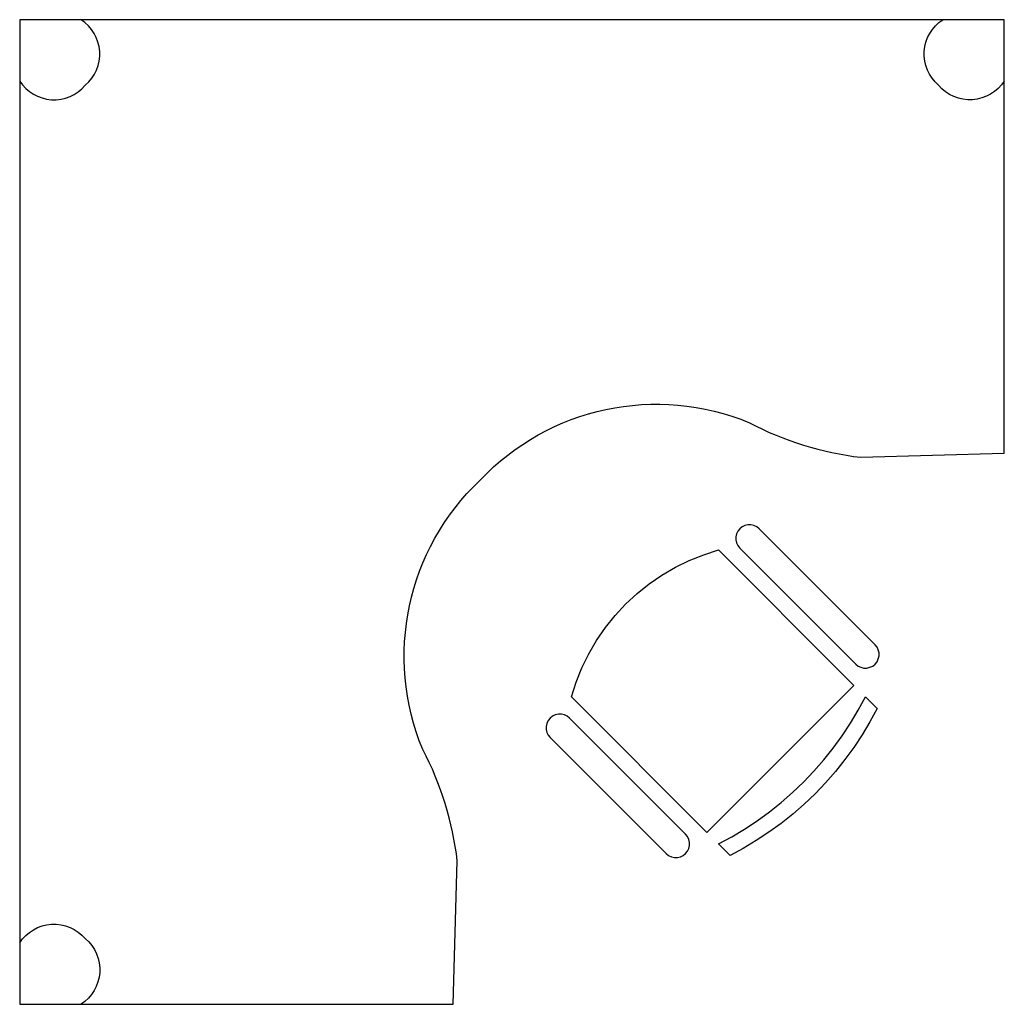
# Model space of a CAD drawing. Header units: metres. Extents: x 0.09 to 1.89, y 0.04 to 1.84.
import ezdxf

# ---------------------------------------------------------------- set-up
doc = ezdxf.new("R2010")
doc.units = ezdxf.units.M

# ---------------------------------------------------------------- blocks, each defined once
blk = doc.blocks.new('FAUTA')
at = {"color": 0}
for p, q in [((-6.88, -0.03), (-4.14, 0.27)), ((-4.14, 0.27), (-1.39, 0.46)), ((-1.39, 0.46), (1.37, 0.52)), ((1.37, 0.52), (4.13, 0.46)), ((4.13, 0.46), (6.88, 0.27)), ((6.88, 0.27), (9.62, -0.03)), ((-17.63, -2.48), (-14.99, -1.69)), ((-14.99, -1.69), (-12.31, -1.02)), ((-12.31, -1.02), (-9.61, -0.47)), ((-9.61, -0.47), (-6.88, -0.03)), ((9.62, -0.03), (12.35, -0.47)), ((12.35, -0.47), (15.05, -1.02)), ((15.05, -1.02), (17.73, -1.69)), ((17.73, -1.69), (20.37, -2.48)), ((-17.63, -5.48), (-17.63, -2.48)), ((-9.61, -3.47), (-12.31, -4.02)), ((-6.88, -3.03), (-9.61, -3.47)), ((-4.14, -2.73), (-6.88, -3.03)), ((-1.39, -2.54), (-4.14, -2.73)), ((1.37, -2.48), (-1.39, -2.54)), ((4.13, -2.54), (1.37, -2.48)), ((6.88, -2.73), (4.13, -2.54)), ((9.62, -3.03), (6.88, -2.73)), ((12.35, -3.47), (9.62, -3.03)), ((15.05, -4.02), (12.35, -3.47)), ((20.37, -2.48), (20.37, -5.48)), ((-14.99, -4.69), (-17.63, -5.48)), ((-12.31, -4.02), (-14.99, -4.69)), ((17.73, -4.69), (15.05, -4.02)), ((20.37, -5.48), (17.73, -4.69)), ((-24.21, -8.73), (-24.69, -9.03)), ((-23.69, -8.54), (-24.21, -8.73)), ((-23.13, -8.48), (-23.69, -8.54)), ((-22.57, -8.54), (-23.13, -8.48)), ((-22.05, -8.73), (-22.57, -8.54)), ((-21.57, -9.03), (-22.05, -8.73)), ((-17.63, -8.48), (20.37, -8.48)), ((-17.63, -10.98), (-17.63, -8.48)), ((20.37, -8.48), (20.37, -43.48)), ((24.79, -8.73), (24.31, -9.03)), ((25.31, -8.54), (24.79, -8.73)), ((25.87, -8.48), (25.31, -8.54)), ((26.43, -8.54), (25.87, -8.48)), ((26.95, -8.73), (26.43, -8.54)), ((27.43, -9.03), (26.95, -8.73)), ((-25.57, -10.42), (-25.63, -10.98)), ((-25.38, -9.9), (-25.57, -10.42)), ((-25.08, -9.42), (-25.38, -9.9)), ((-24.69, -9.03), (-25.08, -9.42)), ((-21.18, -9.42), (-21.57, -9.03)), ((-20.88, -9.9), (-21.18, -9.42)), ((-20.69, -10.42), (-20.88, -9.9)), ((-20.63, -10.98), (-20.69, -10.42)), ((23.43, -10.42), (23.37, -10.98)), ((23.62, -9.9), (23.43, -10.42)), ((23.92, -9.42), (23.62, -9.9)), ((24.31, -9.03), (23.92, -9.42)), ((27.82, -9.42), (27.43, -9.03)), ((28.12, -9.9), (27.82, -9.42)), ((28.31, -10.42), (28.12, -9.9)), ((28.37, -10.98), (28.31, -10.42)), ((-25.63, -10.98), (-25.63, -40.98)), ((-20.63, -40.98), (-20.63, -10.98)), ((-17.63, -43.48), (-17.63, -10.98)), ((23.37, -10.98), (23.37, -40.98)), ((28.37, -40.98), (28.37, -10.98)), ((-25.63, -40.98), (-25.57, -41.54)), ((-20.69, -41.54), (-20.63, -40.98)), ((23.37, -40.98), (23.43, -41.54)), ((28.31, -41.54), (28.37, -40.98)), ((-25.57, -41.54), (-25.38, -42.06)), ((-25.38, -42.06), (-25.08, -42.54)), ((-25.08, -42.54), (-24.69, -42.93)), ((-24.69, -42.93), (-24.21, -43.23)), ((-22.05, -43.23), (-21.57, -42.93)), ((-21.57, -42.93), (-21.18, -42.54)), ((-21.18, -42.54), (-20.88, -42.06)), ((-20.88, -42.06), (-20.69, -41.54)), ((23.43, -41.54), (23.62, -42.06)), ((23.62, -42.06), (23.92, -42.54)), ((23.92, -42.54), (24.31, -42.93)), ((24.31, -42.93), (24.79, -43.23)), ((26.95, -43.23), (27.43, -42.93)), ((27.43, -42.93), (27.82, -42.54)), ((27.82, -42.54), (28.12, -42.06)), ((28.12, -42.06), (28.31, -41.54)), ((-24.21, -43.23), (-23.69, -43.42)), ((-23.69, -43.42), (-23.13, -43.48)), ((-23.13, -43.48), (-22.57, -43.42)), ((-22.57, -43.42), (-22.05, -43.23)), ((-15.11, -44.78), (-17.63, -43.48)), ((-12.5, -45.9), (-15.11, -44.78)), ((17.85, -44.78), (15.24, -45.9)), ((20.37, -43.48), (17.85, -44.78)), ((24.79, -43.23), (25.31, -43.42)), ((25.31, -43.42), (25.87, -43.48)), ((25.87, -43.48), (26.43, -43.42)), ((26.43, -43.42), (26.95, -43.23)), ((-9.82, -46.82), (-12.5, -45.9)), ((15.24, -45.9), (12.56, -46.82)), ((-7.07, -47.54), (-9.82, -46.82)), ((-4.29, -48.06), (-7.07, -47.54)), ((-1.47, -48.38), (-4.29, -48.06)), ((1.37, -48.48), (-1.47, -48.38)), ((4.21, -48.38), (1.37, -48.48)), ((7.03, -48.06), (4.21, -48.38)), ((9.81, -47.54), (7.03, -48.06)), ((12.56, -46.82), (9.81, -47.54))]:
    blk.add_line(p, q, dxfattribs=at)
blk = doc.blocks.new('A$C06B76691')
at = {"color": 0}
blk.add_lwpolyline([(0.8417, 0.9583, -0.311106), (1.3342, 1.0631, 0.092284), (1.5379, 1), (1.8, 1.0077), (1.8, 1.8), (0, 1.8), (0, 0), (0.7923, 0), (0.8, 0.2621, 0.092284), (0.7369, 0.4658, -0.311106)], format="xyb", close=True, dxfattribs=at)
for points in [[(0, 1.6877, 0.502552), (0.12, 1.68, 0.502552), (0.1123, 1.8)], [(1.8, 1.6877, -0.502552), (1.68, 1.68, -0.502552), (1.6877, 1.8)], [(0, 0.1123, -0.502552), (0.12, 0.12, -0.502552), (0.1123, 0)]]:
    blk.add_lwpolyline(points, format="xyb", dxfattribs=at)
at = {"color": 0, "xscale": 0.01000000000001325, "yscale": 0.01000000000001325, "zscale": 0.01000000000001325, "rotation": 224.9881096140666}
blk.add_blockref('FAUTA', (1.4602, 0.3984), dxfattribs=at)

msp = doc.modelspace()

# ---------------------------------------------------------------- block references
msp.add_blockref('A$C06B76691', (0.0857, 0.0386))

doc.saveas('drawing.dxf')
